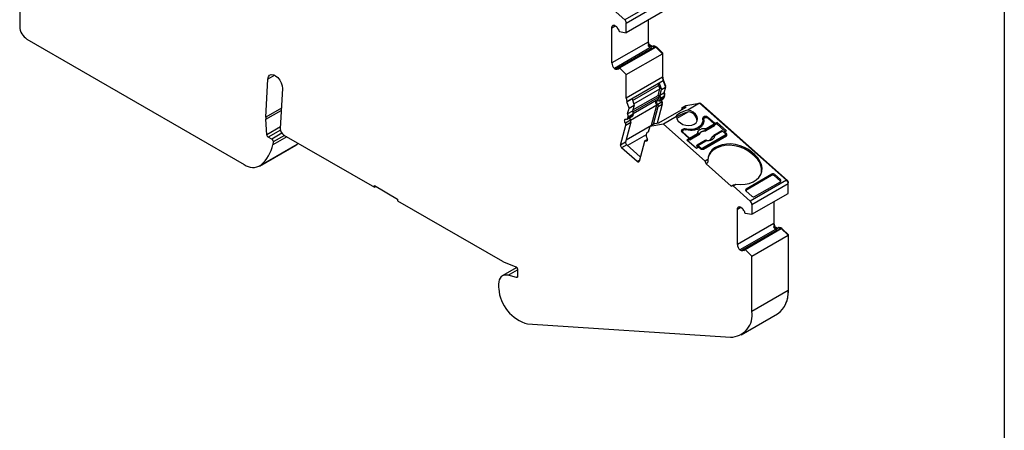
# Model space of a CAD drawing. Header units: millimetres. Extents: x 13 to 546, y 13 to 419.
# Tile 7 of 11: x 450 to 546, y 318 to 358. Entities that reach past the tile are written whole.
import ezdxf

# ---------------------------------------------------------------- set-up
doc = ezdxf.new("R2010")
doc.units = ezdxf.units.MM
doc.header["$LTSCALE"] = 2
doc.linetypes.add('SLD-Solid', pattern=[0])
doc.layers.add('TEXT', color=140, linetype='SLD-Solid', lineweight=25)

msp = doc.modelspace()

# ---------------------------------------------------------------- linework, layer by layer
for p, q in [((512.603, 359.59), (509.068, 357.549)), ((509.225, 357.221), (512.761, 359.262)), ((450.042, 359.085), (450.042, 356.88)), ((509.068, 357.549), (507.382, 359.044)), ((512.761, 358.311), (509.225, 356.27)), ((511.346, 357.495), (511.346, 355.372)), ((511.382, 355.474), (511.382, 357.515)), ((507.811, 356.759), (508.147, 356.953)), ((507.811, 353.331), (507.811, 356.759)), ((508.18, 356.934), (508.055, 357.007)), ((508.46, 356.609), (508.408, 356.639)), ((508.514, 356.415), (508.557, 356.39)), ((508.557, 356.39), (509.225, 356.27)), ((509.225, 356.27), (509.225, 357.221)), ((450.749, 355.656), (471.935, 343.425)), ((511.346, 355.453), (511.382, 355.474)), ((511.346, 355.372), (507.811, 353.331)), ((511.52, 354.802), (508.055, 352.801)), ((508.18, 352.729), (511.645, 354.73)), ((508.514, 352.864), (511.979, 354.864)), ((508.557, 352.839), (512.092, 354.88)), ((511.405, 355.113), (511.334, 355.072)), ((511.334, 355.072), (511.645, 354.893)), ((511.405, 355.113), (511.716, 354.934)), ((511.475, 355.113), (511.44, 355.093)), ((511.761, 354.948), (511.475, 355.113)), ((511.645, 354.73), (511.52, 354.802)), ((511.645, 354.893), (511.716, 354.934)), ((511.814, 354.979), (511.743, 354.938)), ((511.944, 354.966), (511.873, 354.925)), ((511.873, 354.925), (511.979, 354.864)), ((511.944, 354.966), (512.05, 354.905)), ((511.97, 354.953), (511.968, 354.952)), ((512.014, 354.925), (512.05, 354.945)), ((512.156, 354.884), (512.05, 354.945)), ((512.05, 354.905), (512.092, 354.88)), ((512.092, 354.88), (512.759, 354.229)), ((512.136, 354.837), (512.186, 354.866)), ((512.186, 354.866), (512.156, 354.884)), ((512.795, 354.273), (512.186, 354.866)), ((509.224, 352.188), (512.759, 354.229)), ((512.744, 354.244), (512.795, 354.273)), ((512.759, 354.229), (512.759, 351.94)), ((512.795, 352.042), (512.795, 354.273)), ((508.055, 352.801), (508.18, 352.729)), ((508.506, 352.835), (508.37, 352.756)), ((508.408, 352.761), (508.501, 352.815)), ((508.408, 352.761), (508.46, 352.732)), ((508.557, 352.839), (508.514, 352.864)), ((509.224, 352.188), (508.557, 352.839)), ((474.062, 348.041), (474.262, 351.749)), ((474.925, 352.132), (474.262, 351.749)), ((509.224, 349.899), (509.224, 352.188)), ((512.759, 351.94), (509.224, 349.899)), ((512.821, 351.572), (509.285, 349.531)), ((512.759, 352.022), (512.795, 352.042)), ((512.852, 351.67), (512.801, 351.64)), ((512.802, 351.637), (512.851, 351.666)), ((512.82, 351.57), (512.821, 351.572)), ((512.851, 351.666), (512.852, 351.67)), ((513.065, 351.061), (512.851, 351.666)), ((475.673, 350.836), (475.463, 346.935)), ((509.83, 349.672), (512.377, 351.142)), ((509.948, 349.339), (512.494, 350.809)), ((512.322, 350.166), (512.494, 350.809)), ((512.377, 351.142), (512.432, 351.346)), ((512.377, 351.142), (512.494, 350.809)), ((512.82, 351.57), (512.432, 351.346)), ((512.432, 351.346), (512.645, 350.741)), ((512.491, 350.167), (512.645, 350.741)), ((512.645, 350.741), (513.034, 350.965)), ((512.82, 351.57), (513.034, 350.965)), ((513.034, 350.965), (512.88, 350.392)), ((513.011, 351.03), (513.065, 351.061)), ((513.049, 351.003), (513.065, 351.061)), ((509.285, 349.529), (509.78, 349.815)), ((509.78, 349.815), (509.993, 349.21)), ((509.87, 348.75), (512.322, 350.166)), ((512.413, 350.015), (509.88, 348.552)), ((509.905, 348.406), (512.362, 349.824)), ((512.362, 349.824), (512.413, 350.015)), ((512.462, 349.651), (512.851, 349.876)), ((512.88, 350.392), (512.491, 350.167)), ((512.888, 349.928), (512.499, 349.703)), ((512.499, 349.703), (512.55, 349.894)), ((512.55, 349.894), (512.939, 350.118)), ((512.939, 350.118), (512.888, 349.928)), ((512.9, 350.464), (512.906, 350.467)), ((512.919, 350.046), (512.925, 350.049)), ((512.925, 350.049), (512.976, 350.24)), ((512.943, 350.22), (512.976, 350.24)), ((475.57, 348.911), (474.062, 348.041)), ((474.062, 347.84), (475.558, 348.704)), ((509.285, 349.531), (509.285, 349.529)), ((509.498, 348.924), (509.285, 349.529)), ((509.345, 348.351), (509.498, 348.924)), ((509.498, 348.924), (509.993, 349.21)), ((512.194, 349.198), (509.643, 347.725)), ((509.993, 349.21), (509.84, 348.637)), ((511.674, 347.257), (512.194, 349.198)), ((511.868, 347.348), (512.331, 349.077)), ((512.72, 349.302), (512.228, 347.465)), ((512.671, 349.499), (512.283, 349.275)), ((512.331, 349.077), (512.72, 349.302)), ((512.398, 347.493), (515.049, 349.024)), ((512.733, 349.522), (512.677, 349.49)), ((512.717, 349.4), (512.758, 349.423)), ((512.735, 349.339), (512.758, 349.423)), ((514.656, 348.958), (514.605, 348.768)), ((514.656, 348.958), (515.045, 349.182)), ((515.049, 349.024), (514.656, 348.958)), ((515.045, 349.182), (516.374, 349.407)), ((516.374, 349.407), (515.213, 348.737)), ((516.374, 349.407), (524.857, 341.886)), ((516.492, 349.373), (516.425, 349.362)), ((516.444, 349.345), (516.492, 349.373)), ((524.944, 341.879), (516.492, 349.373)), ((474.142, 346.33), (474.062, 347.84)), ((509.631, 347.744), (509.136, 347.458)), ((509.315, 347.835), (509.81, 348.12)), ((509.84, 348.637), (509.345, 348.351)), ((509.847, 348.172), (509.352, 347.887)), ((509.352, 347.887), (509.403, 348.077)), ((509.403, 348.077), (509.898, 348.363)), ((509.898, 348.363), (509.847, 348.172)), ((514.106, 348.098), (512.839, 347.366)), ((515.287, 348.575), (514.145, 347.916)), ((516.725, 348.01), (516.688, 347.873)), ((516.83, 347.955), (516.688, 347.873)), ((516.866, 348.091), (516.725, 348.01)), ((516.733, 347.694), (516.769, 347.83)), ((516.771, 347.875), (516.735, 347.738)), ((516.934, 348.005), (516.828, 347.944)), ((516.866, 348.091), (516.83, 347.955)), ((517.144, 348.052), (517.126, 347.986)), ((517.797, 347.395), (517.142, 347.976)), ((517.864, 347.413), (517.144, 348.052)), ((475.472, 347.098), (474.142, 346.33)), ((475.477, 346.785), (474.283, 346.096)), ((508.664, 345.319), (509.184, 347.261)), ((509.679, 347.546), (509.159, 345.605)), ((509.184, 347.261), (509.679, 347.546)), ((509.223, 345.842), (511.674, 347.257)), ((511.509, 347.141), (511.356, 346.568)), ((512.004, 347.427), (511.509, 347.141)), ((512.839, 347.366), (511.509, 347.141)), ((512.004, 347.427), (512.398, 347.493)), ((512.231, 347.479), (512.238, 347.482)), ((516.903, 343.763), (512.839, 347.366)), ((514.639, 346.805), (514.602, 346.669)), ((514.78, 346.887), (514.639, 346.805)), ((514.848, 346.801), (514.742, 346.74)), ((514.78, 346.887), (514.744, 346.751)), ((514.951, 346.903), (514.93, 346.825)), ((516.618, 347.408), (516.655, 347.545)), ((516.735, 347.458), (516.733, 347.694)), ((517.835, 347.193), (516.97, 346.693)), ((517.01, 346.941), (517.797, 347.395)), ((517.848, 347.273), (517.061, 346.818)), ((517.835, 347.193), (517.848, 347.273)), ((517.841, 347.327), (517.864, 347.413)), ((518.04, 347.399), (517.848, 347.289)), ((518.076, 347.536), (517.864, 347.413)), ((518.076, 347.536), (518.04, 347.399)), ((518.04, 347.399), (518.877, 346.657)), ((518.992, 346.724), (518.076, 347.536)), ((474.629, 345.896), (474.283, 346.096)), ((475.626, 346.472), (474.629, 345.896)), ((476.099, 346.135), (474.74, 345.351)), ((475.869, 346.268), (474.769, 345.633)), ((475.816, 346.298), (484.643, 341.203)), ((511.16, 346.329), (509.338, 345.278)), ((511.278, 345.868), (511.019, 345.718)), ((511.098, 345.719), (511.276, 345.821)), ((511.201, 346.483), (511.15, 346.292)), ((511.372, 346.627), (511.256, 346.561)), ((514.602, 346.669), (514.59, 346.661)), ((514.744, 346.751), (514.602, 346.669)), ((514.634, 346.603), (515.354, 345.964)), ((514.699, 346.688), (514.668, 346.572)), ((514.721, 346.525), (514.738, 346.588)), ((514.738, 346.588), (515.393, 346.007)), ((515.354, 345.964), (515.142, 345.842)), ((515.142, 345.842), (516.058, 345.03)), ((515.317, 345.828), (515.221, 345.772)), ((515.354, 345.964), (515.317, 345.828)), ((515.431, 345.805), (515.334, 345.89)), ((515.393, 346.007), (516.18, 346.462)), ((516.296, 346.304), (515.431, 345.805)), ((515.444, 345.885), (515.431, 345.805)), ((516.231, 346.339), (515.444, 345.885)), ((516.296, 346.304), (516.304, 346.359)), ((516.352, 346.373), (516.354, 346.385)), ((518.88, 346.279), (516.688, 345.014)), ((518.844, 346.143), (516.706, 344.909)), ((516.756, 344.928), (518.983, 346.214)), ((516.867, 346.681), (516.864, 346.668)), ((516.97, 346.693), (516.98, 346.749)), ((517.555, 346.008), (517.573, 346.04)), ((517.577, 346.052), (517.565, 346.017)), ((517.573, 346.04), (517.588, 346.071)), ((517.573, 346.04), (517.577, 346.052)), ((517.642, 346.14), (517.649, 346.157)), ((518.537, 346.697), (517.75, 346.243)), ((518.605, 346.679), (517.818, 346.224)), ((518.884, 346.431), (518.605, 346.679)), ((518.78, 346.601), (518.763, 346.539)), ((518.78, 346.601), (518.992, 346.724)), ((518.988, 346.417), (518.78, 346.601)), ((518.844, 346.143), (518.88, 346.279)), ((518.886, 346.195), (518.923, 346.331)), ((518.952, 346.28), (518.917, 346.31)), ((518.952, 346.28), (518.988, 346.417)), ((473.435, 343.277), (476.97, 345.318)), ((473.572, 343.372), (477.107, 345.413)), ((474.769, 345.633), (474.74, 345.351)), ((476.97, 345.318), (477.107, 345.413)), ((477.107, 345.413), (477.204, 345.497)), ((509.159, 345.605), (508.664, 345.319)), ((509.259, 345.347), (508.764, 345.062)), ((510.289, 343.709), (508.764, 345.062)), ((509.259, 345.347), (510.583, 344.174)), ((510.983, 345.666), (510.462, 343.725)), ((516.058, 345.03), (516.27, 345.152)), ((516.09, 345.22), (516.116, 345.289)), ((516.207, 345.116), (516.09, 345.22)), ((516.92, 345.764), (516.133, 345.309)), ((516.201, 345.291), (516.988, 345.745)), ((516.201, 345.291), (516.48, 345.043)), ((516.27, 345.152), (516.478, 344.967)), ((516.48, 345.043), (516.463, 344.981)), ((516.652, 344.877), (516.688, 345.014)), ((517.181, 343.923), (516.903, 343.763)), ((521.491, 344.612), (521.454, 344.475)), ((521.728, 344.233), (521.454, 344.475)), ((521.764, 344.369), (521.491, 344.612)), ((521.764, 344.369), (521.728, 344.233)), ((510.489, 343.825), (510.289, 343.709)), ((517.003, 343.505), (516.903, 343.763)), ((517.154, 343.592), (517.003, 343.505)), ((519.462, 341.325), (517.003, 343.505)), ((523.403, 342.35), (520.869, 340.887)), ((523.427, 342.48), (520.918, 341.031)), ((523.427, 342.48), (523.403, 342.35)), ((523.706, 342.44), (523.682, 342.311)), ((523.682, 342.311), (524.234, 341.821)), ((524.258, 341.951), (523.706, 342.44)), ((484.643, 341.366), (486.906, 340.06)), ((484.643, 341.203), (484.643, 341.366)), ((484.643, 341.203), (484.784, 341.284)), ((519.462, 341.325), (519.613, 341.412)), ((519.635, 341.34), (519.462, 341.325)), ((519.635, 341.34), (519.913, 341.501)), ((521.321, 339.845), (519.635, 341.34)), ((520.869, 340.887), (520.918, 341.031)), ((524.857, 341.886), (521.321, 339.845)), ((521.478, 339.518), (525.014, 341.559)), ((521.744, 340.299), (524.253, 341.748)), ((524.234, 341.821), (524.258, 341.951)), ((524.893, 341.849), (524.944, 341.879)), ((525.005, 341.635), (525.049, 341.661)), ((525.014, 340.607), (525.014, 341.559)), ((486.906, 340.06), (486.906, 339.896)), ((520.913, 340.828), (521.465, 340.338)), ((521.478, 338.566), (525.014, 340.607)), ((525.014, 340.747), (525.049, 340.767)), ((486.906, 339.896), (497.132, 333.993)), ((520.064, 339.056), (520.4, 339.25)), ((520.433, 339.231), (520.308, 339.303)), ((521.478, 339.518), (521.478, 338.566)), ((523.6, 339.791), (523.6, 337.668)), ((523.635, 337.77), (523.635, 339.811)), ((520.064, 335.627), (520.064, 339.056)), ((520.713, 338.905), (520.661, 338.935)), ((520.767, 338.711), (520.81, 338.686)), ((520.81, 338.686), (521.478, 338.566)), ((523.6, 337.668), (520.064, 335.627)), ((520.81, 335.135), (524.345, 337.176)), ((523.658, 337.409), (523.587, 337.368)), ((523.587, 337.368), (523.898, 337.189)), ((523.6, 337.749), (523.635, 337.77)), ((523.658, 337.409), (523.969, 337.23)), ((523.728, 337.409), (523.693, 337.389)), ((523.898, 337.189), (523.969, 337.23)), ((524.067, 337.275), (523.996, 337.234)), ((524.197, 337.262), (524.126, 337.221)), ((524.126, 337.221), (524.232, 337.16)), ((524.197, 337.262), (524.303, 337.201)), ((524.223, 337.249), (524.221, 337.248)), ((524.267, 337.221), (524.303, 337.242)), ((524.409, 337.18), (524.303, 337.242)), ((524.303, 337.201), (524.345, 337.176)), ((524.345, 337.176), (525.012, 336.526)), ((524.439, 337.163), (524.409, 337.18)), ((523.773, 337.098), (520.308, 335.098)), ((520.433, 335.025), (523.898, 337.026)), ((520.767, 335.16), (524.232, 337.16)), ((521.477, 334.485), (525.012, 336.526)), ((523.898, 337.026), (523.773, 337.098)), ((524.389, 337.133), (524.439, 337.163)), ((525.048, 336.569), (524.439, 337.163)), ((524.997, 336.54), (525.048, 336.569)), ((525.012, 336.526), (525.012, 331.143)), ((525.048, 331.245), (525.048, 336.569)), ((520.308, 335.098), (520.433, 335.025)), ((520.76, 335.131), (520.623, 335.052)), ((520.661, 335.058), (520.754, 335.112)), ((520.661, 335.058), (520.713, 335.028)), ((520.81, 335.135), (520.767, 335.16)), ((521.477, 334.485), (520.81, 335.135)), ((521.477, 329.102), (521.477, 334.485)), ((498.532, 333.379), (497.125, 332.566)), ((497.237, 333.941), (498.438, 333.456)), ((497.681, 332.616), (498.6, 333.147)), ((498.495, 332.398), (497.681, 332.616)), ((498.594, 332.455), (498.495, 332.398)), ((498.6, 333.201), (498.6, 332.495)), ((496.762, 331.763), (496.762, 331.518)), ((525.012, 331.143), (521.477, 329.102)), ((525.012, 331.225), (525.048, 331.245)), ((520.441, 326.814), (523.977, 328.855)), ((499.597, 327.871), (519.375, 326.585))]:
    msp.add_line(p, q)
at = {"flags": 128}
for points in [[(507.811, 356.759), (507.815, 356.821), (507.828, 356.875), (507.849, 356.922), (507.878, 356.96), (507.914, 356.988), (507.957, 357.005), (508.004, 357.012), (508.055, 357.007)], [(511.716, 354.934), (511.725, 354.929), (511.729, 354.927)], [(474.262, 351.749), (474.309, 351.971), (474.421, 352.127), (474.587, 352.201), (474.79, 352.186), (475.01, 352.083), (475.226, 351.903), (475.417, 351.664), (475.564, 351.388), (475.652, 351.103), (475.673, 350.836)], [(512.283, 349.275), (512.241, 349.351), (512.213, 349.43), (512.203, 349.506), (512.21, 349.572), (512.234, 349.623), (512.273, 349.654), (512.325, 349.664), (512.383, 349.651)], [(514.106, 348.098), (514.16, 347.878), (514.294, 347.668), (514.497, 347.484), (514.753, 347.343), (515.04, 347.254), (515.336, 347.227), (515.615, 347.262), (515.855, 347.357), (516.036, 347.505), (516.143, 347.693), (516.168, 347.905), (516.108, 348.125), (515.969, 348.334), (515.761, 348.515), (515.502, 348.653), (515.213, 348.737)], [(509.136, 347.458), (509.094, 347.534), (509.067, 347.613), (509.056, 347.689), (509.063, 347.755), (509.087, 347.806), (509.127, 347.838), (509.178, 347.847), (509.237, 347.834)], [(516.666, 347.894), (516.674, 347.639), (516.6, 347.401), (516.45, 347.192), (516.231, 347.024), (515.955, 346.907), (515.638, 346.845), (515.297, 346.844), (514.951, 346.903)], [(516.688, 347.873), (516.672, 347.862), (516.672, 347.862)], [(516.879, 347.974), (516.86, 347.968), (516.83, 347.955)], [(511.199, 346.094), (511.241, 346.018), (511.268, 345.939), (511.278, 345.864), (511.271, 345.797), (511.247, 345.746), (511.208, 345.715), (511.157, 345.705), (511.098, 345.719)], [(517.649, 346.157), (517.646, 346.159), (517.645, 346.161), (517.644, 346.162), (517.645, 346.161), (517.646, 346.16), (517.648, 346.158), (517.651, 346.156), (517.654, 346.152)], [(521.491, 344.612), (521.147, 344.873), (520.756, 345.092), (520.329, 345.261), (519.881, 345.374), (519.427, 345.428), (518.982, 345.422), (518.559, 345.354), (518.174, 345.228), (517.838, 345.048), (517.563, 344.819), (517.358, 344.549), (517.229, 344.248), (517.181, 343.923)], [(521.454, 344.475), (521.094, 344.747), (520.682, 344.972), (520.233, 345.143), (519.763, 345.252), (519.29, 345.296), (518.829, 345.273), (518.398, 345.184), (518.011, 345.033), (517.683, 344.825), (517.426, 344.567), (517.248, 344.268), (517.208, 344.162)], [(519.913, 341.501), (520.366, 341.466), (520.806, 341.492), (521.218, 341.579), (521.588, 341.723), (521.906, 341.919), (522.159, 342.162), (522.34, 342.443), (522.444, 342.753), (522.466, 343.082), (522.405, 343.419), (522.265, 343.754), (522.049, 344.074), (521.764, 344.369)], [(510.462, 343.725), (510.453, 343.701), (510.438, 343.682), (510.419, 343.669), (510.397, 343.664), (510.371, 343.665), (510.344, 343.674), (510.317, 343.688), (510.289, 343.709)], [(520.064, 339.056), (520.068, 339.117), (520.081, 339.172), (520.102, 339.219), (520.131, 339.256), (520.167, 339.284), (520.21, 339.302), (520.257, 339.308), (520.308, 339.303)], [(523.969, 337.23), (523.978, 337.225), (523.982, 337.224)], [(497.681, 332.616), (497.49, 332.647), (497.313, 332.636), (497.154, 332.582), (497.018, 332.487), (496.908, 332.354), (496.828, 332.186), (496.778, 331.987), (496.762, 331.763)]]:
    msp.add_lwpolyline(points, dxfattribs=at)
for centre, radius, start, end in [((508.756, 357.197), 0.47, 2.93469, 48.37161), ((451.577, 356.95), 1.537, 182.60558, 237.3944), ((512.1, 355.398), 0.832, 203.09431, 225.83447), ((512.015, 355.387), 0.669, 181.30451, 204.1768), ((511.673, 354.926), 0.0431, 230.04354, 326.01624), ((511.801, 354.839), 0.112, 50.0443, 146.01646), ((511.868, 354.861), 0.13, 54.21569, 114.47436), ((508.593, 353.37), 0.783, 182.91711, 226.61668), ((513.995, 351.957), 1.236, 180.77997, 198.15867), ((510.46, 349.916), 1.236, 180.78005, 198.15846), ((512.421, 349.72), 0.0791, 241.1611, 347.74993), ((512.175, 349.957), 0.38, 350.38743, 33.60165), ((513.045, 349.758), 0.455, 184.06859, 214.68102), ((512.808, 349.945), 0.0816, 301.93707, 347.85404), ((512.564, 350.182), 0.38, 350.38743, 33.60165), ((512.072, 349.119), 0.262, 350.89105, 36.60504), ((512.461, 349.343), 0.262, 350.89105, 36.60504), ((475.948, 347.943), 1.889, 177.01414, 183.11528), ((509.275, 347.903), 0.0791, 241.16119, 347.75012), ((509.028, 348.141), 0.38, 350.38707, 33.60201), ((510.005, 348.003), 0.455, 184.06858, 214.68101), ((509.42, 347.588), 0.262, 350.89108, 36.60505), ((509.767, 348.19), 0.0816, 301.93878, 347.85329), ((509.523, 348.426), 0.38, 350.38718, 33.60179), ((515.181, 347.634), 0.948, 1.26721, 83.58623), ((516.774, 347.912), 0.109, 116.83653, 189.89969), ((516.975, 347.862), 0.254, 48.37219, 115.46143), ((476.224, 346.94), 0.761, 180.41913, 237.5877), ((508.925, 347.302), 0.262, 350.89108, 36.60505), ((514.698, 346.703), 0.119, 120.15088, 237.12633), ((514.833, 346.592), 0.182, 102.69128, 119.47393), ((514.886, 346.681), 0.232, 73.73433, 117.07813), ((515.752, 347.678), 0.907, 293.93408, 342.69805), ((516.332, 346.073), 0.937, 46.20022, 50.39479), ((516.913, 346.828), 0.149, 356.13483, 49.27668), ((474.451, 346.356), 0.31, 184.83521, 237.24431), ((511.409, 346.251), 0.262, 170.89113, 216.60501), ((511.315, 346.46), 0.115, 69.10603, 168.74789), ((516.083, 346.349), 0.149, 356.13483, 49.27668), ((516.208, 346.42), 0.114, 327.58395, 11.69665), ((516.806, 346.194), 0.491, 82.8492, 157.14542), ((517.122, 346.255), 0.503, 263.36948, 331.74358), ((517.769, 346.21), 0.0381, 120.94276, 161.06938), ((517.771, 346.185), 0.0613, 39.80784, 110.19527), ((518.924, 346.317), 0.119, 300.1509, 57.12631), ((471.135, 346.146), 3.692, 311.30386, 347.57401), ((508.95, 345.282), 0.288, 172.49701, 229.91433), ((509.444, 345.568), 0.288, 172.49701, 229.91433), ((511.06, 345.649), 0.0791, 61.1612, 167.7502), ((516.647, 345.157), 0.254, 228.37203, 295.4616), ((516.941, 345.706), 0.0613, 39.80784, 110.19527), ((520.647, 342.829), 1.772, 352.60804, 52.41546), ((472.791, 344.561), 1.422, 232.98466, 303.2905), ((524.544, 341.535), 0.47, 2.93469, 48.37161), ((521.009, 339.494), 0.47, 2.93469, 48.37161), ((524.353, 337.695), 0.832, 203.09414, 225.83425), ((524.268, 337.683), 0.669, 181.30454, 204.17644), ((523.926, 337.222), 0.0431, 230.04338, 326.01619), ((524.054, 337.135), 0.112, 50.0443, 146.01646), ((524.121, 337.157), 0.13, 54.21569, 114.47436), ((520.846, 335.667), 0.783, 182.91708, 226.61653), ((497.554, 334.719), 0.839, 239.84978, 247.82792), ((498.589, 331.522), 1.827, 180.10713, 186.54833), ((500.634, 331.601), 3.871, 184.26508, 254.45745), ((522.489, 330.907), 2.534, 305.94381, 5.34388), ((519.356, 328.737), 2.153, 270.51717, 9.7587)]:
    msp.add_arc(centre, radius, start, end)
for centre, major_axis, ratio, start_param, end_param in [((515.279, 348.522), (1.188, 0.404), 0.178952, 1.565825, 3.247958), ((515.225, 348.319), (1.188, 0.404), 0.178952, 1.457396, 2.717825), ((519.358, 342.341), (-1.02, 3.397), 0.576641, 0.922381, 1.027774), ((523.54, 342.229), (0.194, -0.051), 0.70794, 0.949878, 2.520675), ((523.564, 342.359), (0.194, -0.051), 0.70794, 0.949878, 2.520674), ((519.632, 342.099), (2.845, 0.854), 0.220187, 4.639904, 4.745296), ((521.055, 340.91), (0.194, -0.051), 0.70794, 2.520675, 4.091471), ((524.092, 341.739), (0.194, -0.051), 0.70794, 0.533241, 0.949878), ((524.116, 341.869), (0.194, -0.051), 0.70794, 5.662267, 7.233064), ((521.607, 340.42), (0.194, -0.051), 0.70794, 4.091471, 5.662267)]:
    msp.add_ellipse(centre, major_axis=major_axis, ratio=ratio, start_param=start_param, end_param=end_param)
for points, knots in [([(508.18, 356.934), (508.193, 356.926), (508.219, 356.91), (508.257, 356.875), (508.298, 356.827), (508.34, 356.764), (508.36, 356.713), (508.37, 356.688)], [0, 0, 0, 0, 0.167102, 0.331946, 0.500386, 0.749443, 1, 1, 1, 1]), ([(508.46, 356.609), (508.469, 356.587), (508.486, 356.544), (508.504, 356.478), (508.511, 356.436), (508.514, 356.415)], [0, 0, 0, 0, 0.334506, 0.665494, 1, 1, 1, 1]), ([(511.475, 355.113), (511.466, 355.133), (511.447, 355.174), (511.424, 355.236), (511.402, 355.307), (511.385, 355.389), (511.383, 355.445), (511.382, 355.474)], [0, 0, 0, 0, 0.166418, 0.332427, 0.500143, 0.749348, 1, 1, 1, 1]), ([(511.704, 354.705), (511.704, 354.705), (511.686, 354.706), (511.665, 354.718), (511.645, 354.73)], [0, 0, 0, 0, 0.02095, 1, 1, 1, 1]), ([(512.05, 354.945), (512.039, 354.95), (512.018, 354.96), (511.991, 354.962), (511.977, 354.956), (511.97, 354.952)], [0, 0, 0, 0, 0.35424, 0.708481, 1, 1, 1, 1]), ([(508.37, 352.756), (508.364, 352.747), (508.351, 352.728), (508.324, 352.709), (508.288, 352.699), (508.239, 352.7), (508.2, 352.72), (508.18, 352.729)], [0, 0, 0, 0, 0.167102, 0.331946, 0.500386, 0.749443, 1, 1, 1, 1]), ([(508.514, 352.864), (508.511, 352.846), (508.504, 352.811), (508.486, 352.767), (508.469, 352.743), (508.46, 352.732)], [0, 0, 0, 0, 0.334506, 0.665494, 1, 1, 1, 1]), ([(512.852, 351.67), (512.843, 351.702), (512.826, 351.767), (512.808, 351.861), (512.797, 351.954), (512.795, 352.013), (512.795, 352.042)], [0, 0, 0, 0, 0.251186, 0.5, 0.748814, 1, 1, 1, 1]), ([(512.069, 349.655), (512.065, 349.632), (512.056, 349.572), (512.075, 349.457), (512.119, 349.323), (512.169, 349.24), (512.194, 349.198)], [0, 0, 0, 0, 0.179825, 0.453217, 0.726608, 1, 1, 1, 1]), ([(512.413, 350.015), (512.42, 350.039), (512.412, 350.076), (512.374, 350.138), (512.346, 350.161), (512.322, 350.166)], [0, 0, 0, 0, 0.5, 0.5, 1, 1, 1, 1]), ([(512.638, 349.753), (512.639, 349.745), (512.644, 349.703), (512.675, 349.622), (512.714, 349.555), (512.733, 349.522)], [0, 0, 0, 0, 0.104676, 0.552338, 1, 1, 1, 1]), ([(512.976, 350.24), (512.985, 350.271), (512.982, 350.311), (512.957, 350.392), (512.934, 350.434), (512.906, 350.467)], [0, 0, 0, 0, 0.5, 0.5, 1, 1, 1, 1]), ([(516.769, 347.83), (516.773, 347.801), (516.781, 347.743), (516.782, 347.656), (516.774, 347.572), (516.757, 347.489), (516.731, 347.409), (516.673, 347.279), (516.552, 347.112), (516.325, 346.941), (516.043, 346.818), (515.754, 346.762), (515.486, 346.751), (515.25, 346.768), (515.094, 346.801), (515.016, 346.818)], [0, 0, 0, 0, 0.042112, 0.083729, 0.125101, 0.166484, 0.208132, 0.250294, 0.375098, 0.50009, 0.624895, 0.749887, 0.833557, 0.916248, 1, 1, 1, 1]), ([(516.733, 347.694), (516.731, 347.705), (516.729, 347.72), (516.734, 347.734), (516.736, 347.738)], [0, 0, 0, 0, 0.743705, 1, 1, 1, 1]), ([(516.828, 347.944), (516.818, 347.937), (516.797, 347.923), (516.778, 347.895), (516.766, 347.864), (516.768, 347.842), (516.769, 347.83)], [0, 0, 0, 0, 0.2492334, 0.4999587, 0.7492415, 1, 1, 1, 1]), ([(516.934, 348.005), (516.962, 348.021), (517, 348.028), (517.077, 348.017), (517.116, 348), (517.142, 347.976)], [0, 0, 0, 0, 0.5, 0.5, 1, 1, 1, 1]), ([(516.18, 346.462), (516.181, 346.48), (516.184, 346.518), (516.196, 346.571), (516.216, 346.623), (516.252, 346.692), (516.318, 346.772), (516.426, 346.851), (516.557, 346.91), (516.703, 346.944), (516.856, 346.956), (516.958, 346.946), (517.01, 346.941)], [0, 0, 0, 0, 0.06027, 0.120056, 0.179893, 0.240314, 0.370015, 0.500128, 0.629829, 0.759943, 0.879871, 1, 1, 1, 1]), ([(516.867, 346.681), (516.874, 346.691), (516.887, 346.71), (516.904, 346.741), (516.918, 346.769), (516.926, 346.787), (516.929, 346.795)], [0, 0, 0, 0, 0.306881, 0.575882, 0.806979, 1, 1, 1, 1]), ([(516.929, 346.795), (516.935, 346.808), (516.947, 346.836), (516.967, 346.875), (516.988, 346.912), (517.003, 346.931), (517.01, 346.941)], [0, 0, 0, 0, 0.220475, 0.499075, 0.748119, 1, 1, 1, 1]), ([(517.061, 346.818), (517.047, 346.809), (517.019, 346.792), (516.993, 346.763), (516.98, 346.749)], [0, 0, 0, 0, 0.521485, 1, 1, 1, 1]), ([(517.848, 347.273), (517.851, 347.291), (517.848, 347.314), (517.829, 347.359), (517.814, 347.38), (517.797, 347.395)], [0, 0, 0, 0, 0.5, 0.5, 1, 1, 1, 1]), ([(474.629, 345.896), (474.669, 345.873), (474.708, 345.83), (474.761, 345.731), (474.774, 345.676), (474.769, 345.633)], [0, 0, 0, 0, 0.5, 0.5, 1, 1, 1, 1]), ([(514.738, 346.588), (514.711, 346.612), (514.696, 346.642), (514.697, 346.698), (514.714, 346.724), (514.742, 346.74)], [0, 0, 0, 0, 0.5, 0.5, 1, 1, 1, 1]), ([(515.393, 346.007), (515.41, 345.992), (515.425, 345.971), (515.443, 345.926), (515.447, 345.903), (515.444, 345.885)], [0, 0, 0, 0, 0.5, 0.5, 1, 1, 1, 1]), ([(516.304, 346.359), (516.297, 346.36), (516.284, 346.361), (516.259, 346.354), (516.241, 346.344), (516.231, 346.339)], [0, 0, 0, 0, 0.317222, 0.645084, 1, 1, 1, 1]), ([(516.352, 346.373), (516.349, 346.363), (516.342, 346.346), (516.323, 346.322), (516.305, 346.31), (516.296, 346.304)], [0, 0, 0, 0, 0.3357194, 0.6642806, 1, 1, 1, 1]), ([(516.354, 346.385), (516.351, 346.381), (516.347, 346.374), (516.333, 346.367), (516.318, 346.362), (516.308, 346.36), (516.304, 346.359)], [0, 0, 0, 0, 0.332097, 0.61117, 0.833934, 1, 1, 1, 1]), ([(516.864, 346.668), (516.839, 346.668), (516.79, 346.667), (516.718, 346.658), (516.651, 346.642), (516.588, 346.619), (516.525, 346.588), (516.464, 346.546), (516.413, 346.494), (516.374, 346.436), (516.359, 346.394), (516.352, 346.373)], [0, 0, 0, 0, 0.101069, 0.200103, 0.298615, 0.398141, 0.500173, 0.626627, 0.756016, 0.877292, 1, 1, 1, 1]), ([(516.97, 346.693), (516.96, 346.688), (516.939, 346.678), (516.903, 346.669), (516.878, 346.669), (516.864, 346.668)], [0, 0, 0, 0, 0.3357194, 0.6642806, 1, 1, 1, 1]), ([(516.98, 346.749), (516.967, 346.739), (516.934, 346.71), (516.892, 346.692), (516.867, 346.681)], [0, 0, 0, 0, 0.389276, 1, 1, 1, 1]), ([(517.818, 346.224), (517.817, 346.206), (517.814, 346.169), (517.802, 346.115), (517.782, 346.063), (517.745, 345.994), (517.68, 345.914), (517.572, 345.835), (517.441, 345.776), (517.295, 345.742), (517.142, 345.73), (517.039, 345.74), (516.988, 345.745)], [0, 0, 0, 0, 0.06027, 0.120056, 0.179893, 0.240314, 0.370015, 0.500128, 0.629829, 0.759943, 0.879871, 1, 1, 1, 1]), ([(517.577, 346.052), (517.582, 346.065), (517.592, 346.09), (517.612, 346.12), (517.63, 346.141), (517.643, 346.152), (517.649, 346.157)], [0, 0, 0, 0, 0.332097, 0.61117, 0.833934, 1, 1, 1, 1]), ([(517.649, 346.157), (517.657, 346.165), (517.675, 346.182), (517.705, 346.205), (517.723, 346.216), (517.733, 346.222)], [0, 0, 0, 0, 0.3172218, 0.6450837, 1, 1, 1, 1]), ([(518.605, 346.679), (518.596, 346.685), (518.579, 346.698), (518.554, 346.704), (518.543, 346.699), (518.537, 346.696)], [0, 0, 0, 0, 0.3540585, 0.708117, 1, 1, 1, 1]), ([(518.884, 346.195), (518.882, 346.188), (518.877, 346.166), (518.857, 346.152), (518.844, 346.143)], [0, 0, 0, 0, 0.362165, 1, 1, 1, 1]), ([(518.884, 346.431), (518.911, 346.408), (518.926, 346.377), (518.925, 346.321), (518.908, 346.295), (518.88, 346.279)], [0, 0, 0, 0, 0.5, 0.5, 1, 1, 1, 1]), ([(518.995, 346.218), (518.995, 346.221), (518.99, 346.243), (518.969, 346.263), (518.952, 346.28)], [0, 0, 0, 0, 0.144193, 1, 1, 1, 1]), ([(516.116, 345.289), (516.122, 345.304), (516.134, 345.313), (516.165, 345.314), (516.184, 345.306), (516.201, 345.291)], [0, 0, 0, 0, 0.5, 0.5, 1, 1, 1, 1]), ([(516.48, 345.043), (516.489, 345.036), (516.508, 345.021), (516.545, 345.005), (516.589, 344.995), (516.642, 344.993), (516.673, 345.007), (516.688, 345.014)], [0, 0, 0, 0, 0.168224, 0.3311335, 0.500763, 0.7495865, 1, 1, 1, 1]), ([(517.04, 345.799), (517.023, 345.798), (516.982, 345.796), (516.942, 345.775), (516.919, 345.763)], [0, 0, 0, 0, 0.425345, 1, 1, 1, 1]), ([(525.049, 341.661), (525.049, 341.696), (525.039, 341.738), (525.001, 341.816), (524.974, 341.853), (524.944, 341.879)], [0, 0, 0, 0, 0.5, 0.5, 1, 1, 1, 1]), ([(520.433, 339.231), (520.446, 339.222), (520.472, 339.206), (520.51, 339.171), (520.551, 339.123), (520.593, 339.061), (520.613, 339.01), (520.623, 338.984)], [0, 0, 0, 0, 0.167102, 0.331946, 0.500386, 0.749443, 1, 1, 1, 1]), ([(520.713, 338.905), (520.722, 338.884), (520.739, 338.84), (520.757, 338.774), (520.764, 338.732), (520.767, 338.711)], [0, 0, 0, 0, 0.334506, 0.665494, 1, 1, 1, 1]), ([(523.728, 337.409), (523.719, 337.43), (523.7, 337.47), (523.677, 337.532), (523.655, 337.604), (523.638, 337.685), (523.636, 337.742), (523.635, 337.77)], [0, 0, 0, 0, 0.166418, 0.332427, 0.500143, 0.749348, 1, 1, 1, 1]), ([(524.303, 337.242), (524.292, 337.247), (524.271, 337.257), (524.244, 337.259), (524.23, 337.252), (524.223, 337.249)], [0, 0, 0, 0, 0.35424, 0.708481, 1, 1, 1, 1]), ([(523.957, 337.001), (523.957, 337.001), (523.939, 337.003), (523.918, 337.014), (523.898, 337.026)], [0, 0, 0, 0, 0.020939, 1, 1, 1, 1]), ([(520.623, 335.052), (520.617, 335.043), (520.604, 335.024), (520.577, 335.006), (520.541, 334.995), (520.492, 334.996), (520.453, 335.016), (520.433, 335.025)], [0, 0, 0, 0, 0.167102, 0.331946, 0.500386, 0.749443, 1, 1, 1, 1]), ([(520.767, 335.16), (520.764, 335.142), (520.757, 335.108), (520.739, 335.063), (520.722, 335.04), (520.713, 335.028)], [0, 0, 0, 0, 0.334506, 0.665494, 1, 1, 1, 1]), ([(498.438, 333.456), (498.448, 333.451), (498.468, 333.442), (498.498, 333.418), (498.526, 333.388), (498.551, 333.354), (498.573, 333.316), (498.588, 333.276), (498.598, 333.237), (498.6, 333.213), (498.6, 333.201)], [0, 0, 0, 0, 0.127624, 0.2495, 0.371756, 0.500465, 0.623898, 0.750214, 0.874378, 1, 1, 1, 1]), ([(498.6, 332.495), (498.6, 332.483), (498.598, 332.46), (498.588, 332.432), (498.569, 332.408), (498.539, 332.391), (498.51, 332.395), (498.495, 332.398)], [0, 0, 0, 0, 0.167528, 0.331641, 0.500533, 0.749499, 1, 1, 1, 1]), ([(524.791, 329.909), (524.831, 330.001), (524.934, 330.234), (525.025, 330.682), (525.04, 331.057), (525.048, 331.245)], [0, 0, 0, 0, 0.2432659, 0.621633, 1, 1, 1, 1])]:
    msp.add_open_spline(points, degree=3, knots=knots)
for points in [[(508.408, 356.639), (508.392, 356.648), (508.377, 356.668), (508.37, 356.688)], [(508.37, 352.756), (508.377, 352.768), (508.392, 352.77), (508.408, 352.761)], [(512.758, 349.423), (512.765, 349.45), (512.755, 349.49), (512.733, 349.522)], [(514.848, 346.801), (514.892, 346.826), (514.956, 346.833), (515.016, 346.818)], [(516.319, 346.443), (516.285, 346.469), (516.233, 346.473), (516.18, 346.462)], [(516.354, 346.385), (516.355, 346.403), (516.344, 346.423), (516.319, 346.443)], [(517.577, 346.052), (517.591, 346.09), (517.617, 346.125), (517.654, 346.152)], [(517.654, 346.152), (517.706, 346.189), (517.765, 346.213), (517.818, 346.224)], [(516.988, 345.745), (517.015, 345.78), (517.036, 345.803), (517.044, 345.8)], [(520.661, 338.935), (520.645, 338.944), (520.63, 338.964), (520.623, 338.984)], [(520.623, 335.052), (520.63, 335.064), (520.645, 335.067), (520.661, 335.058)]]:
    msp.add_open_spline(points, degree=3)
at = {"layer": 'TEXT'}
msp.add_line((546.1, 419.1), (546.1, 12.7), dxfattribs=at)

doc.saveas('drawing.dxf')
